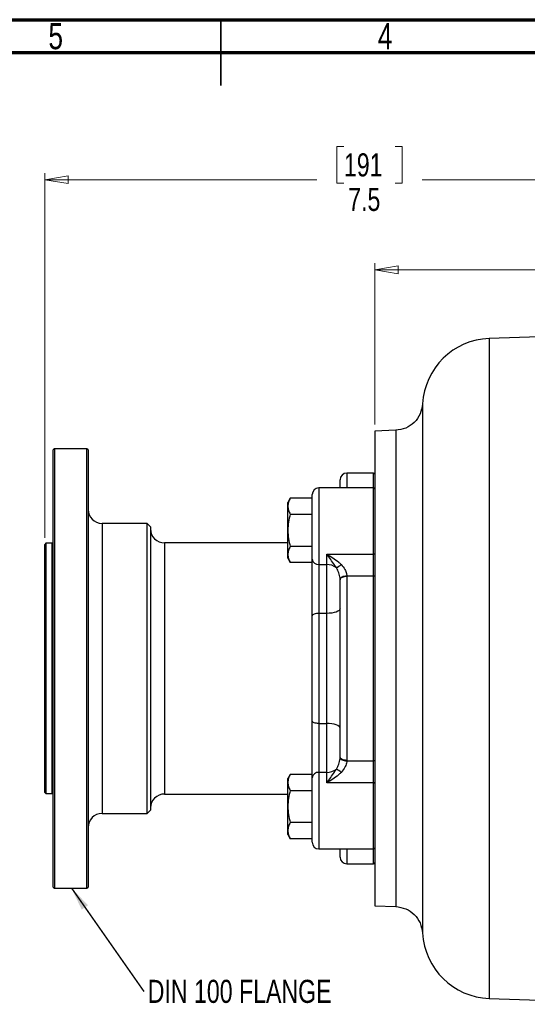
# Model space of a CAD drawing. Header units: inches. Extents: x 0.6 to 16.3, y 0.2 to 11.5.
# Tile 10 of 17: x 7.3 to 10.3, y 5.6 to 11.5. Entities that reach past the tile are written whole.
import ezdxf

# ---------------------------------------------------------------- set-up
doc = ezdxf.new("R2010")
doc.units = ezdxf.units.IN
doc.header["$MEASUREMENT"] = 0
doc.styles.add('SLDTEXTSTYLE0', font='TXT', dxfattribs={"width": 0.75})
doc.dimstyles.new('SLDDIMSTYLE1', dxfattribs={"dimtxt": 0.137795, "dimasz": 0.14, "dimexe": 0, "dimexo": 0.0625, "dimgap": 0.034449, "dimtad": 0, "dimdec": 1, "dimlfac": 1.5, "dimrnd": 1e-09, "dimzin": 12, "dimdsep": 46, "dimtxsty": 'SLDTEXTSTYLE0', "dimblk1": 'CLOSED', "dimblk2": 'CLOSED', "dimsah": 1, "dimcen": 0.09, "dimadec": 0, "dimazin": 3, "dimtfac": 1, "dimtdec": 1, "dimtofl": 0, "dimtmove": 0, "dimatfit": 3, "dimldrblk": 'CLOSED', "dimfxl": 0, "dimfrac": 2, "dimtolj": 1, "dimtzin": 12, "dimarcsym": 0})
doc.dimstyles.new('SLDDIMSTYLE3', dxfattribs={"dimtxt": 0.137795, "dimasz": 0.14, "dimexe": 0, "dimexo": 0.0625, "dimgap": 0.034449, "dimtad": 0, "dimdec": 1, "dimlfac": 1.5, "dimrnd": 1e-09, "dimzin": 12, "dimdsep": 46, "dimtxsty": 'SLDTEXTSTYLE0', "dimblk1": 'CLOSED', "dimblk2": 'CLOSED', "dimsah": 1, "dimcen": 0.09, "dimadec": 0, "dimazin": 3, "dimtfac": 1, "dimtofl": 0, "dimtmove": 0, "dimatfit": 3, "dimldrblk": 'CLOSED', "dimfxl": 0, "dimfrac": 2, "dimtolj": 1, "dimtzin": 12, "dimarcsym": 0})
doc.dimstyles.new('SLDDIMSTYLE4', dxfattribs={"dimtxt": 0.18, "dimasz": 0.14, "dimexe": 0, "dimexo": 0.0625, "dimgap": 0, "dimtad": 0, "dimtih": 1, "dimtoh": 1, "dimdec": 0, "dimrnd": 1e-09, "dimzin": 0, "dimdsep": 46, "dimtxsty": 'Standard', "dimsah": 1, "dimcen": 0.09, "dimadec": 0, "dimazin": 0, "dimtfac": 0.14, "dimtdec": 0, "dimtofl": 0, "dimtmove": 0, "dimatfit": 3, "dimfxl": 0, "dimfrac": 2, "dimtolj": 1, "dimtzin": 0, "dimarcsym": 0})

# ---------------------------------------------------------------- blocks, each defined once
blk = doc.blocks.new('_Closed')
at = {"color": 0, "linetype": 'ByBlock', "lineweight": -2}
for p, q in [((-1, 0.166667), (0, 0)), ((-1, 0.166667), (-1, -0.166667)), ((0, 0), (-1, -0.166667)), ((0, 0), (-1, 0))]:
    blk.add_line(p, q, dxfattribs=at)
blk = doc.blocks.new('_D_9')
at = {"color": 7, "linetype": 'Continuous', "lineweight": 0}
for p, q in [((9.2009, 10.7389), (9.1589, 10.7389)), ((9.1589, 10.7389), (9.1589, 10.5201)), ((9.5063, 10.7389), (9.5483, 10.7389)), ((9.5483, 10.7389), (9.5483, 10.5201)), ((7.413, 8.4011), (7.413, 10.5798)), ((7.413, 10.5404), (9.038, 10.5404)), ((12.43, 10.5404), (9.6692, 10.5404)), ((12.43, 10.2478), (12.43, 10.5798)), ((9.1589, 10.5201), (9.2009, 10.5201)), ((9.5483, 10.5201), (9.5063, 10.5201))]:
    blk.add_line(p, q, dxfattribs=at)
at = {"color": 7, "linetype": 'Continuous', "lineweight": 18, "xscale": 0.14, "yscale": 0.14}
for p, rotation in [((7.413, 10.5404), 180), ((12.43, 10.5404), 360)]:
    blk.add_blockref('_Closed', p, dxfattribs=dict(at, rotation=rotation))
at = {"color": 7, "linetype": 'Continuous', "lineweight": 18, "char_height": 0.1378, "attachment_point": 1, "style": 'SLDTEXTSTYLE0'}
for s, insert in [('191', (9.2009, 10.6978)), ('7.5', (9.2263, 10.4916))]:
    blk.add_mtext(s, dxfattribs=dict(at, insert=insert))
blk = doc.blocks.new('_D_10')
at = {"color": 7, "linetype": 'Continuous', "lineweight": 0}
for p, q in [((11.0343, 10.2004), (10.9923, 10.2004)), ((10.9923, 10.2004), (10.9923, 9.9816)), ((11.3397, 10.2004), (11.3817, 10.2004)), ((11.3817, 10.2004), (11.3817, 9.9816)), ((9.3847, 9.0784), (9.3847, 10.0413)), ((9.3847, 10.0019), (10.8715, 10.0019)), ((12.43, 10.0019), (11.5026, 10.0019)), ((10.9923, 9.9816), (11.0343, 9.9816)), ((11.3817, 9.9816), (11.3397, 9.9816))]:
    blk.add_line(p, q, dxfattribs=at)
at = {"color": 7, "linetype": 'Continuous', "lineweight": 18, "xscale": 0.14, "yscale": 0.14, "rotation": 180.0000000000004}
blk.add_blockref('_Closed', (9.3847, 10.0019), dxfattribs=at)
at = {"color": 7, "linetype": 'Continuous', "lineweight": 18, "xscale": 0.14, "yscale": 0.14}
blk.add_blockref('_Closed', (12.43, 10.0019), dxfattribs=at)
at = {"color": 7, "linetype": 'Continuous', "lineweight": 18, "char_height": 0.1378, "attachment_point": 1, "style": 'SLDTEXTSTYLE0'}
for s, insert in [('116', (11.0343, 10.1592)), ('4.6', (11.0597, 9.9531))]:
    blk.add_mtext(s, dxfattribs=dict(at, insert=insert))
blk = doc.blocks.new('SW_NOTE_0_1')
at = {"color": 0, "linetype": 'Continuous', "lineweight": 0, "insert": (0.0242, 0.0699), "char_height": 0.137795, "attachment_point": 1, "style": 'SLDTEXTSTYLE0'}
blk.add_mtext('DIN 100 FLANGE', dxfattribs=at)

msp = doc.modelspace()

# ---------------------------------------------------------------- linework, layer by layer
at = {"color": 7, "linetype": 'Continuous', "lineweight": 70}
for p, q in [((0.5906, 11.4961), (16.3386, 11.4961)), ((0.7874, 11.2992), (16.1417, 11.2992))]:
    msp.add_line(p, q, dxfattribs=at)
at = {"color": 7, "linetype": 'Continuous', "lineweight": 35}
for p, q in [((8.4646, 11.4961), (8.4646, 11.1024)), ((8.4646, 11.2992), (8.4646, 11.4961))]:
    msp.add_line(p, q, dxfattribs=at)
at = {"color": 7, "linetype": 'Continuous', "lineweight": 25}
for p, q in [((12.43, 9.6743), (10.0689, 9.5918)), ((9.5109, 9.0435), (9.3847, 9.039)), ((9.3847, 9.039), (9.3847, 7.6209)), ((7.4707, 8.9336), (7.464, 8.9269)), ((7.464, 6.3149), (7.464, 8.9269)), ((7.6654, 8.9336), (7.4707, 8.9336)), ((7.4707, 8.9336), (7.4707, 6.3083)), ((7.672, 8.9269), (7.6654, 8.9336)), ((7.6654, 6.3083), (7.6654, 8.9336)), ((7.672, 8.9269), (7.672, 6.3149)), ((9.378, 8.7876), (9.218, 8.7876)), ((9.178, 8.6992), (9.178, 8.7476)), ((9.0114, 8.2741), (9.0114, 8.6592)), ((9.378, 8.6992), (9.0514, 8.6992)), ((8.8804, 8.6383), (8.8655, 8.6126)), ((8.8655, 8.5902), (8.8655, 8.6126)), ((8.8655, 8.4459), (8.8655, 8.5902)), ((9.0114, 8.6383), (8.8804, 8.6383)), ((8.8804, 8.5421), (9.0114, 8.5421)), ((8.0247, 8.4876), (7.7554, 8.4876)), ((8.0454, 8.4669), (8.0247, 8.4876)), ((8.0247, 6.7543), (8.0247, 8.4876)), ((8.0454, 8.4669), (8.0454, 6.7749)), ((8.8655, 8.3016), (8.8655, 8.4459)), ((7.4197, 8.3684), (7.413, 8.3618)), ((7.413, 6.8801), (7.413, 8.3618)), ((7.4574, 8.3684), (7.4197, 8.3684)), ((7.4197, 8.3684), (7.4197, 6.8734)), ((8.8655, 8.3709), (8.1287, 8.3709)), ((8.8655, 8.2792), (8.8655, 8.3016)), ((9.0114, 8.3497), (8.8804, 8.3497)), ((9.098, 8.2419), (9.098, 8.3038)), ((9.098, 8.3038), (9.378, 8.3038)), ((9.378, 8.1728), (9.378, 8.3038)), ((8.8655, 8.2792), (8.8804, 8.2534)), ((9.0114, 8.2534), (8.8804, 8.2534)), ((9.0114, 7.9359), (9.0114, 8.2741)), ((9.0514, 8.2419), (9.098, 8.2419)), ((9.0514, 8.2419), (9.0514, 7.9498)), ((9.098, 7.9498), (9.098, 8.2419)), ((9.178, 8.1511), (9.178, 8.1532)), ((9.178, 7.0907), (9.178, 8.1511)), ((9.218, 8.1728), (9.218, 8.17)), ((9.378, 8.1728), (9.218, 8.1728)), ((9.218, 8.17), (9.218, 7.0719)), ((9.378, 7.0691), (9.378, 8.1728)), ((9.0514, 7.9498), (9.0514, 7.2921)), ((9.098, 7.9498), (9.0514, 7.9498)), ((9.098, 7.2921), (9.098, 7.9498)), ((9.0114, 7.306), (9.0114, 7.9359)), ((9.3847, 7.6209), (9.3847, 6.2028)), ((9.0114, 6.9678), (9.0114, 7.306)), ((9.0514, 7.2921), (9.098, 7.2921)), ((9.0514, 7.2921), (9.0514, 7)), ((9.098, 7), (9.098, 7.2921)), ((9.178, 7.0887), (9.178, 7.0907)), ((9.218, 7.0719), (9.218, 7.0691)), ((9.218, 7.0691), (9.378, 7.0691)), ((9.378, 6.9381), (9.378, 7.0691)), ((9.098, 7), (9.0514, 7)), ((9.098, 6.9381), (9.098, 7)), ((8.8804, 6.9884), (8.8655, 6.9626)), ((8.8655, 6.9403), (8.8655, 6.9626)), ((8.8655, 6.796), (8.8655, 6.9403)), ((9.0114, 6.9884), (8.8804, 6.9884)), ((9.0114, 6.5826), (9.0114, 6.9678)), ((8.8804, 6.8922), (9.0114, 6.8922)), ((9.378, 6.9381), (9.098, 6.9381)), ((7.413, 6.8801), (7.4197, 6.8734)), ((7.4197, 6.8734), (7.4574, 6.8734)), ((8.1287, 6.8709), (8.8655, 6.8709)), ((8.0247, 6.7543), (8.0454, 6.7749)), ((8.8655, 6.6516), (8.8655, 6.796)), ((7.7554, 6.7543), (8.0247, 6.7543)), ((8.8655, 6.6293), (8.8655, 6.6516)), ((9.0114, 6.6998), (8.8804, 6.6998)), ((8.8655, 6.6293), (8.8804, 6.6035)), ((9.0114, 6.6035), (8.8804, 6.6035)), ((9.0514, 6.5426), (9.378, 6.5426)), ((9.178, 6.4943), (9.178, 6.5426)), ((9.218, 6.4543), (9.378, 6.4543)), ((7.464, 6.3149), (7.4707, 6.3083)), ((7.4707, 6.3083), (7.6654, 6.3083)), ((7.6654, 6.3083), (7.672, 6.3149)), ((9.3847, 6.2028), (9.5109, 6.1984)), ((10.0689, 5.6501), (11.0788, 5.6148))]:
    msp.add_line(p, q, dxfattribs=at)
at = {"color": 8, "linetype": 'Continuous', "lineweight": 25}
for p, q in [((10.0689, 9.5918), (10.0689, 7.6209)), ((9.218, 8.7876), (9.218, 8.6992)), ((9.378, 8.6992), (9.378, 8.7876)), ((9.0514, 8.6992), (9.0514, 8.2419)), ((9.378, 8.3038), (9.378, 8.6992)), ((7.7554, 8.4876), (7.7554, 6.7543)), ((7.4574, 6.8734), (7.4574, 8.3684)), ((8.1287, 8.3709), (8.1287, 6.8709)), ((10.0689, 7.6209), (10.0689, 5.6501)), ((9.0514, 7), (9.0514, 6.5426)), ((9.378, 6.5426), (9.378, 6.9381)), ((9.218, 6.5426), (9.218, 6.4543)), ((9.378, 6.4543), (9.378, 6.5426))]:
    msp.add_line(p, q, dxfattribs=at)
at = {"color": 7, "linetype": 'Continuous', "lineweight": 25, "flags": 128}
for points in [[(9.3847, 8.3075), (9.3846, 8.3068), (9.3842, 8.3061), (9.3836, 8.3054), (9.3827, 8.3048), (9.3817, 8.3044), (9.3806, 8.304), (9.3793, 8.3038), (9.378, 8.3038)], [(9.218, 8.1728), (9.2102, 8.1723), (9.2028, 8.171), (9.1959, 8.1692), (9.1898, 8.1667), (9.1848, 8.1638), (9.1811, 8.1605), (9.1788, 8.1569), (9.178, 8.1532)], [(9.218, 8.17), (9.2102, 8.1696), (9.2027, 8.1685), (9.1958, 8.1668), (9.1897, 8.1645), (9.1848, 8.1616), (9.1811, 8.1583), (9.1788, 8.1548), (9.178, 8.1511)], [(9.3847, 8.1696), (9.3846, 8.1702), (9.3842, 8.1708), (9.3836, 8.1714), (9.3827, 8.1718), (9.3817, 8.1722), (9.3806, 8.1725), (9.3793, 8.1727), (9.378, 8.1728)], [(9.0514, 7.9498), (9.0435, 7.9495), (9.036, 7.9487), (9.0291, 7.9475), (9.0231, 7.9457), (9.0181, 7.9436), (9.0144, 7.9412), (9.0121, 7.9386), (9.0114, 7.9359)], [(9.178, 7.9776), (9.1765, 7.9722), (9.1719, 7.967), (9.1645, 7.9622), (9.1546, 7.9579), (9.1425, 7.9545), (9.1286, 7.9519), (9.1136, 7.9503), (9.098, 7.9498)], [(9.0514, 7.2921), (9.0435, 7.2923), (9.036, 7.2931), (9.0291, 7.2944), (9.0231, 7.2961), (9.0181, 7.2982), (9.0144, 7.3006), (9.0121, 7.3033), (9.0114, 7.306)], [(9.178, 7.2643), (9.1765, 7.2697), (9.1719, 7.2749), (9.1645, 7.2797), (9.1546, 7.2839), (9.1425, 7.2874), (9.1286, 7.29), (9.1136, 7.2915), (9.098, 7.2921)], [(9.218, 7.0719), (9.2102, 7.0723), (9.2027, 7.0733), (9.1958, 7.0751), (9.1897, 7.0774), (9.1848, 7.0803), (9.1811, 7.0835), (9.1788, 7.0871), (9.178, 7.0907)], [(9.178, 7.0887), (9.1788, 7.085), (9.1811, 7.0814), (9.1848, 7.0781), (9.1898, 7.0751), (9.1959, 7.0727), (9.2028, 7.0708), (9.2102, 7.0696), (9.218, 7.0691)], [(9.3847, 7.0723), (9.3846, 7.0716), (9.3842, 7.071), (9.3836, 7.0705), (9.3827, 7.07), (9.3817, 7.0696), (9.3806, 7.0693), (9.3793, 7.0692), (9.378, 7.0691)], [(9.3847, 6.9344), (9.3846, 6.9351), (9.3842, 6.9358), (9.3836, 6.9365), (9.3827, 6.937), (9.3817, 6.9375), (9.3806, 6.9378), (9.3793, 6.938), (9.378, 6.9381)]]:
    msp.add_lwpolyline(points, dxfattribs=at)
at = {"color": 7, "linetype": 'Continuous', "lineweight": 25}
for centre, radius, start, end in [((10.0834, 9.1787), 0.4133, 92, 176.91863), ((9.218, 8.7476), 0.04, 90, 180), ((9.378, 8.7809), 0.00667, 0, 90), ((9.0514, 8.6592), 0.04, 90, 180), ((9.378, 8.6926), 0.00667, 0, 90), ((7.7554, 8.5709), 0.0833, 180, 270), ((8.1287, 8.4543), 0.0833, 180, 270), ((7.4574, 8.3751), 0.00667, 270, 0), ((9.0478, 8.2784), 0.0367, 186.8168, 275.48583), ((9.0993, 8.1517), 0.0902, 51.29683, 90.82768), ((8.9706, 8.5269), 0.3566, 301.27779, 306.87508), ((9.0478, 6.9634), 0.0367, 84.51417, 173.1832), ((9.0993, 7.0902), 0.0902, 269.17232, 308.70317), ((8.9706, 6.715), 0.3566, 53.12492, 58.72221), ((7.4574, 6.8668), 0.00667, 360, 90), ((8.1287, 6.7876), 0.0833, 90, 180), ((7.7554, 6.6709), 0.0833, 90, 180), ((9.0514, 6.5826), 0.04, 180, 270), ((9.378, 6.5493), 0.00667, 270, 360), ((9.218, 6.4943), 0.04, 180, 270), ((9.378, 6.4609), 0.00667, 270, 360), ((10.0834, 6.0631), 0.4133, 183.08629, 268)]:
    msp.add_arc(centre, radius, start, end, dxfattribs=at)
for points, knots in [([(9.6706, 9.201), (9.6673, 9.1805), (9.6606, 9.1396), (9.6233, 9.0885), (9.5715, 9.0522), (9.5305, 9.0463), (9.51, 9.0434)], [0, 0, 0, 0, 0.249993, 0.499985, 0.749992, 1, 1, 1, 1]), ([(8.8804, 8.6383), (8.8762, 8.6305), (8.8678, 8.6148), (8.8663, 8.5985), (8.8655, 8.5902)], [0, 0, 0, 0, 0.495458, 1, 1, 1, 1]), ([(8.8655, 8.5902), (8.8663, 8.5822), (8.8678, 8.5659), (8.8762, 8.5501), (8.8804, 8.5421)], [0, 0, 0, 0, 0.4945107, 1, 1, 1, 1]), ([(8.8804, 8.5421), (8.8762, 8.5265), (8.8678, 8.495), (8.8663, 8.4623), (8.8655, 8.4459)], [0, 0, 0, 0, 0.495458, 1, 1, 1, 1]), ([(8.8655, 8.4459), (8.8663, 8.4298), (8.8678, 8.3972), (8.8762, 8.3656), (8.8804, 8.3497)], [0, 0, 0, 0, 0.494511, 1, 1, 1, 1]), ([(8.8804, 8.3497), (8.8762, 8.3419), (8.8678, 8.3261), (8.8663, 8.3098), (8.8655, 8.3016)], [0, 0, 0, 0, 0.495458, 1, 1, 1, 1]), ([(8.8655, 8.3016), (8.8663, 8.2935), (8.8678, 8.2772), (8.8762, 8.2614), (8.8804, 8.2534)], [0, 0, 0, 0, 0.494511, 1, 1, 1, 1]), ([(9.098, 8.3038), (9.0981, 8.3037), (9.1102, 8.297), (9.1341, 8.2828), (9.1621, 8.2626), (9.1782, 8.248), (9.1836, 8.2426), (9.1846, 8.2416)], [0, 0, 0, 0, 0.003249, 0.400452, 0.789868, 0.961696, 1, 1, 1, 1]), ([(9.1557, 8.2221), (9.1551, 8.2232), (9.1514, 8.2293), (9.1329, 8.2583), (9.1137, 8.2833), (9.0981, 8.3037), (9.098, 8.3038)], [0, 0, 0, 0, 0.036475, 0.202477, 0.996721, 1, 1, 1, 1]), ([(9.1846, 8.2416), (9.1926, 8.2319), (9.2064, 8.2154), (9.215, 8.1927), (9.2175, 8.1798), (9.2178, 8.1749), (9.218, 8.1728)], [0, 0, 0, 0, 0.466659, 0.794726, 0.91083, 1, 1, 1, 1]), ([(9.178, 8.1532), (9.1779, 8.1554), (9.1773, 8.1681), (9.1718, 8.1928), (9.1611, 8.2123), (9.1557, 8.2221)], [0, 0, 0, 0, 0.0914615, 0.544793, 1, 1, 1, 1]), ([(9.1557, 7.0198), (9.1611, 7.0296), (9.1718, 7.0491), (9.1773, 7.0738), (9.1779, 7.0865), (9.178, 7.0887)], [0, 0, 0, 0, 0.455207, 0.908538, 1, 1, 1, 1]), ([(9.218, 7.0691), (9.2178, 7.067), (9.2171, 7.0557), (9.2126, 7.0423), (9.2018, 7.0208), (9.1927, 7.01), (9.1846, 7.0003)], [0, 0, 0, 0, 0.089267, 0.47597, 0.532834, 1, 1, 1, 1]), ([(9.098, 6.9381), (9.0981, 6.9382), (9.1137, 6.9586), (9.1329, 6.9836), (9.1514, 7.0126), (9.1551, 7.0187), (9.1557, 7.0198)], [0, 0, 0, 0, 0.003279, 0.797523, 0.963525, 1, 1, 1, 1]), ([(9.1846, 7.0003), (9.1836, 6.9993), (9.1782, 6.9938), (9.1621, 6.9792), (9.1341, 6.959), (9.1102, 6.9449), (9.0981, 6.9382), (9.098, 6.9381)], [0, 0, 0, 0, 0.038304, 0.210132, 0.599548, 0.996751, 1, 1, 1, 1]), ([(8.8804, 6.9884), (8.8762, 6.9806), (8.8678, 6.9648), (8.8663, 6.9485), (8.8655, 6.9403)], [0, 0, 0, 0, 0.495458, 1, 1, 1, 1]), ([(8.8655, 6.9403), (8.8663, 6.9323), (8.8678, 6.916), (8.8762, 6.9002), (8.8804, 6.8922)], [0, 0, 0, 0, 0.494511, 1, 1, 1, 1]), ([(8.8804, 6.8922), (8.8762, 6.8766), (8.8678, 6.845), (8.8663, 6.8124), (8.8655, 6.796)], [0, 0, 0, 0, 0.495458, 1, 1, 1, 1]), ([(8.8655, 6.796), (8.8663, 6.7799), (8.8678, 6.7472), (8.8762, 6.7157), (8.8804, 6.6998)], [0, 0, 0, 0, 0.494511, 1, 1, 1, 1]), ([(8.8804, 6.6998), (8.8762, 6.6919), (8.8678, 6.6762), (8.8663, 6.6599), (8.8655, 6.6516)], [0, 0, 0, 0, 0.495458, 1, 1, 1, 1]), ([(8.8655, 6.6516), (8.8663, 6.6436), (8.8678, 6.6273), (8.8762, 6.6115), (8.8804, 6.6035)], [0, 0, 0, 0, 0.4945107, 1, 1, 1, 1]), ([(9.51, 6.1984), (9.5305, 6.1954), (9.5715, 6.1896), (9.6233, 6.1533), (9.6606, 6.1022), (9.6673, 6.0612), (9.6706, 6.0408)], [0, 0, 0, 0, 0.250001, 0.500005, 0.75, 1, 1, 1, 1])]:
    msp.add_open_spline(points, degree=3, knots=knots, dxfattribs=at)
at = {"color": 8, "linetype": 'Continuous', "lineweight": 25}
for points, knots in [([(9.6706, 9.201), (9.6706, 9.2009), (9.6706, 9.2008), (9.6706, 9.199), (9.6706, 9.195), (9.6706, 9.1885), (9.6706, 9.1811), (9.6706, 9.1733), (9.6706, 9.1643), (9.6706, 9.1526), (9.6706, 9.1365), (9.6706, 9.1177), (9.6706, 9.0989), (9.6706, 9.0778), (9.6706, 9.0511), (9.6706, 9.0136), (9.6706, 8.9667), (9.6706, 8.9195), (9.6706, 8.8784), (9.6706, 8.8486), (9.6706, 8.8186), (9.6706, 8.7829), (9.6706, 8.7325), (9.6706, 8.6706), (9.6706, 8.6019), (9.6706, 8.5355), (9.6706, 8.4787), (9.6706, 8.4305), (9.6706, 8.3922), (9.6706, 8.3548), (9.6706, 8.3165), (9.6706, 8.2741), (9.6706, 8.2147), (9.6706, 8.1452), (9.6706, 8.0736), (9.6706, 8.0146), (9.6706, 7.957), (9.6706, 7.867), (9.6706, 7.7853), (9.6706, 7.7185), (9.6706, 7.6945), (9.6706, 7.6705), (9.6706, 7.6464), (9.6706, 7.6243), (9.6706, 7.5969), (9.6706, 7.5576), (9.6706, 7.5041), (9.6706, 7.4485), (9.6706, 7.3974), (9.6706, 7.3516), (9.6706, 7.3064), (9.6706, 7.2349), (9.6706, 7.1376), (9.6706, 7.045), (9.6706, 6.9817), (9.6706, 6.9464), (9.6706, 6.9115), (9.6706, 6.877), (9.6706, 6.843), (9.6706, 6.8095), (9.6706, 6.7764), (9.6706, 6.7485), (9.6706, 6.7225), (9.6706, 6.6925), (9.6706, 6.6515), (9.6706, 6.6061), (9.6706, 6.5646), (9.6706, 6.5317), (9.6706, 6.4634), (9.6706, 6.3644), (9.6706, 6.2492), (9.6706, 6.1815), (9.6706, 6.1452), (9.6706, 6.1317), (9.6706, 6.1191), (9.6706, 6.1063), (9.6706, 6.0919), (9.6706, 6.0792), (9.6706, 6.07), (9.6706, 6.0636), (9.6706, 6.058), (9.6706, 6.052), (9.6706, 6.0467), (9.6706, 6.0429), (9.6706, 6.0413), (9.6706, 6.0405), (9.6706, 6.0408), (9.6706, 6.0408)], [0, 0, 0, 0, 0.006319, 0.016123, 0.028983, 0.041325, 0.051654, 0.060177, 0.068149, 0.078701, 0.09112, 0.104863, 0.116093, 0.124544, 0.139245, 0.156141, 0.175231, 0.196356, 0.207924, 0.217146, 0.225448, 0.236243, 0.249655, 0.269501, 0.287523, 0.30372, 0.319657, 0.328825, 0.337993, 0.346382, 0.35454, 0.363971, 0.374673, 0.393747, 0.408882, 0.420079, 0.430711, 0.444718, 0.475523, 0.480365, 0.485208, 0.490051, 0.494893, 0.499736, 0.503408, 0.51146, 0.523488, 0.535781, 0.545251, 0.554584, 0.563798, 0.573082, 0.598794, 0.624782, 0.6326, 0.640419, 0.648237, 0.656055, 0.663874, 0.671692, 0.67951, 0.687328, 0.691808, 0.698512, 0.709492, 0.722715, 0.733753, 0.742793, 0.749837, 0.791483, 0.833129, 0.874776, 0.883528, 0.89228, 0.898521, 0.907077, 0.918106, 0.930614, 0.939856, 0.945641, 0.95221, 0.961167, 0.972191, 0.98289, 0.992089, 0.999855, 1, 1, 1, 1]), ([(9.51, 9.0434), (9.51, 9.041), (9.51, 9.0364), (9.51, 8.9986), (9.51, 8.939), (9.51, 8.8563), (9.51, 8.7527), (9.51, 8.6297), (9.51, 8.4894), (9.51, 8.3342), (9.51, 8.1669), (9.51, 7.9902), (9.51, 7.8071), (9.51, 7.6209), (9.51, 7.4347), (9.51, 7.2517), (9.51, 7.075), (9.51, 6.9077), (9.51, 6.7525), (9.51, 6.6122), (9.51, 6.4892), (9.51, 6.3855), (9.51, 6.3031), (9.51, 6.2425), (9.51, 6.2085), (9.51, 6.1944), (9.51, 6.1985), (9.51, 6.1985)], [0, 0, 0, 0, 0.041561, 0.083231, 0.124902, 0.166572, 0.208243, 0.249913, 0.291584, 0.333254, 0.374925, 0.416595, 0.458266, 0.499936, 0.541607, 0.583277, 0.624948, 0.666619, 0.708289, 0.74996, 0.79163, 0.833301, 0.874971, 0.916642, 0.958312, 0.999983, 1, 1, 1, 1])]:
    msp.add_open_spline(points, degree=3, knots=knots, dxfattribs=at)

# ---------------------------------------------------------------- block references
at = {"color": 7, "linetype": 'Continuous', "lineweight": 0}
msp.add_blockref('SW_NOTE_0_1', (8.0043, 5.6912), dxfattribs=at)

# ---------------------------------------------------------------- texts
at = {"color": 7, "linetype": 'Continuous', "lineweight": 0, "char_height": 0.1562, "attachment_point": 2, "style": 'SLDTEXTSTYLE0'}
for s, insert in [('5', (7.4787, 11.476)), ('4', (9.4472, 11.476))]:
    msp.add_mtext(s, dxfattribs=dict(at, insert=insert))

# ---------------------------------------------------------------- dimensions: what is measured, and where the dimension line sits
at = {"color": 7, "linetype": 'Continuous', "lineweight": 18}
for base, p1, dimstyle, picture, middle in [((12.43, 10.5404), (7.413, 8.3618), 'SLDDIMSTYLE1', '_D_9', (9.3536, 10.5404)), ((12.43, 10.0019), (9.3847, 9.039), 'SLDDIMSTYLE3', '_D_10', (11.187, 10.0019))]:
    dim = msp.add_linear_dim(base=base, p1=p1, p2=(12.43, 10.2084), dimstyle=dimstyle, dxfattribs=at)
    dim.commit()
    dim.dimension.update_dxf_attribs({"geometry": picture, "text_midpoint": middle, "dimtype": 160})

# ---------------------------------------------------------------- leaders
at = {"color": 7, "linetype": 'Continuous', "lineweight": 0}
msp.add_leader([(7.5728, 6.3083), (8.0043, 5.6912)], dimstyle='SLDDIMSTYLE4', dxfattribs=at)

doc.saveas('drawing.dxf')
